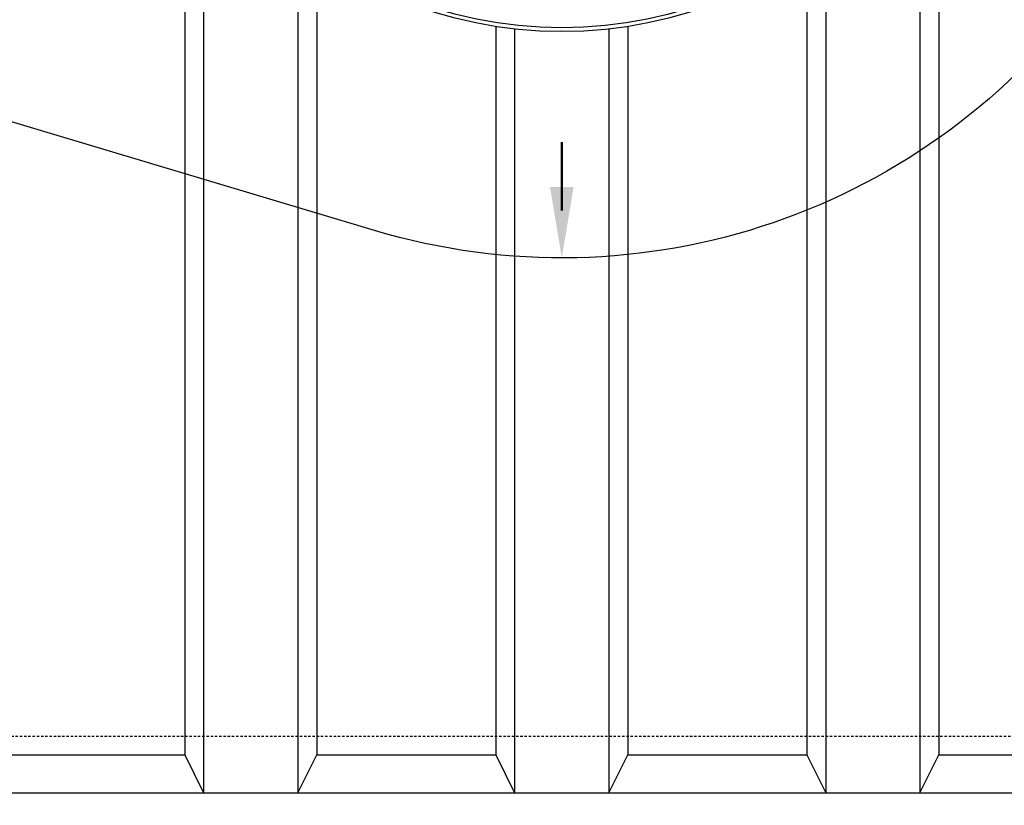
# Model space of a CAD drawing. Extents: x 1081 to 2220, y 0 to 2796.
# Tile 108 of 161: x 1747 to 1799, y 1253 to 1295. Entities that reach past the tile are written whole.
import ezdxf

# ---------------------------------------------------------------- set-up
doc = ezdxf.new("R2010")
doc.units = 0
doc.header["$MEASUREMENT"] = 0
doc.header["$PDSIZE"] = 1
doc.linetypes.add('HIDDEN3', pattern=[0.1875, 0.125, -0.0625])
doc.layers.get('DEFPOINTS').update_dxf_attribs({"linetype": 'CONTINUOUS'})
for name, color, linetype in [('DIM', 3, 'CONTINUOUS'), ('TANK-ANCHOR', 4, 'CONTINUOUS'), ('TANK-MANHOLE-COVER-40', 2, 'CONTINUOUS'), ('TANK-SLOPE', 3, 'CONTINUOUS'), ('TANK-UST', 5, 'CONTINUOUS'), ('TANK-UST-RIB', 7, 'CONTINUOUS')]:
    doc.layers.add(name, color=color, linetype=linetype)
doc.styles.add('SIMPLEX', font='simplex')
doc.dimstyles.new('DIM64', dxfattribs={"dimscale": 64, "dimtxt": 0.09375, "dimasz": 0.09375, "dimexe": 0.0625, "dimexo": 0.0625, "dimgap": 0.046875, "dimtad": 1, "dimdec": 4, "dimzin": 3, "dimdsep": 46, "dimlunit": 4, "dimtxsty": 'SIMPLEX', "dimcen": 0, "dimclrd": 256, "dimclre": 256, "dimclrt": 256, "dimadec": 0, "dimazin": 0, "dimtfac": 1, "dimtdec": 4, "dimtmove": 0, "dimatfit": 3, "dimfxl": 1, "dimfrac": 2, "dimtolj": 1, "dimtzin": 0, "dimarcsym": 0})

# ---------------------------------------------------------------- blocks, each defined once
blk = doc.blocks.new('*D63')
at = {"layer": 'DEFPOINTS', "color": 0, "transparency": 16777216}
for p in [(1524.635, 1317.018), (1875.135, 1317.018), (1524.635, 1188.018)]:
    blk.add_point(p, dxfattribs=at)
at = {"layer": 'DIM', "lineweight": -2, "transparency": 16777216}
for p, q in [((1524.635, 1313.018), (1524.635, 1184.018)), ((1869.135, 1188.018), (1530.635, 1188.018))]:
    blk.add_line(p, q, dxfattribs=at)
at = {"layer": 'DIM', "transparency": 16777216}
for points in [[(1530.635, 1189.018), (1530.635, 1187.018), (1524.635, 1188.018)], [(1869.135, 1189.018), (1869.135, 1187.018), (1875.135, 1188.018)]]:
    blk.add_solid(points, dxfattribs=at)
at = {"layer": 'DIM', "transparency": 16777216, "insert": (1699.885, 1195.59), "char_height": 6, "attachment_point": 5, "style": 'SIMPLEX'}
blk.add_mtext('\\A1;29\'-2 1/2" (F.V. TANK LENGTH)', dxfattribs=at)

msp = doc.modelspace()

# ---------------------------------------------------------------- linework, layer by layer
at = {"layer": 'TANK-ANCHOR'}
msp.add_lwpolyline([(1699.87181, 1254.01839), (1873.87181, 1254.01839), (1873.87181, 1236.01839), (1699.87181, 1236.01839)], close=True, dxfattribs=at)
at = {"layer": 'TANK-MANHOLE-COVER-40', "color": 4, "linetype": 'Continuous'}
msp.add_circle((1775.88499, 1317.01839), 22.63902, dxfattribs=at)
at = {"layer": 'TANK-MANHOLE-COVER-40', "color": 1, "linetype": 'Continuous'}
msp.add_circle((1775.88499, 1317.01839), 22.44094, dxfattribs=at)
at = {"layer": 'TANK-SLOPE'}
msp.add_lwpolyline([(1712.95074, 1299.70852, -0.74436939), (1712.95028, 1334.32659), (1765.94557, 1350.20076, -1.34341903), (1765.94645, 1283.83576)], format="xyb", close=True, dxfattribs=at)
at = {"layer": 'TANK-SLOPE', "const_width": 0.125}
msp.add_lwpolyline([(1775.88499, 1284.87937), (1775.88499, 1288.52016)], dxfattribs=at)
at = {"layer": 'TANK-SLOPE'}
msp.add_solid([(1776.50999, 1286.12937), (1775.88499, 1282.37937), (1775.25999, 1286.12937)], dxfattribs=at)
at = {"layer": 'TANK-UST'}
msp.add_lwpolyline([(1746.38499, 1256.01839), (1755.88499, 1256.01839), (1756.88499, 1254.01839), (1761.88499, 1254.01839), (1762.88499, 1256.01839), (1772.38499, 1256.01839), (1773.38499, 1254.01839), (1778.38499, 1254.01839), (1779.38499, 1256.01839), (1788.88499, 1256.01839), (1789.88499, 1254.01839), (1794.88499, 1254.01839), (1795.88499, 1256.01839), (1805.38499, 1256.01839), (1806.38499, 1254.01839), (1811.38499, 1254.01839), (1812.38499, 1256.01839), (1816.90166, 1256.01839, 0.95464484), (1816.90166, 1378.01839)], format="xyb", dxfattribs=at)
at = {"layer": 'TANK-UST', "color": 2, "linetype": 'HIDDEN3'}
msp.add_lwpolyline([(1812.38499, 1257.01839), (1816.87819, 1257.01839, 0.95428002), (1816.87819, 1377.01839), (1812.38499, 1377.01839), (1587.38499, 1377.01839), (1582.87228, 1377.01839, 0.95395472), (1582.87228, 1257.01839), (1587.38499, 1257.01839)], format="xyb", close=True, dxfattribs=at)
at = {"layer": 'TANK-UST-RIB'}
for p, q in [((1755.88499, 1306.44716), (1755.88499, 1256.01839)), ((1795.88499, 1306.37419), (1795.88499, 1256.01839)), ((1756.88499, 1304.73875), (1756.88499, 1254.01839)), ((1794.88499, 1304.67901), (1794.88499, 1254.01839)), ((1761.88499, 1299.24248), (1761.88499, 1254.01839)), ((1789.88499, 1299.21202), (1789.88499, 1254.01839)), ((1762.88499, 1298.49754), (1762.88499, 1256.01839)), ((1788.88499, 1298.4704), (1788.88499, 1256.01839)), ((1772.38499, 1294.65459), (1772.38499, 1256.01839)), ((1773.38499, 1294.51999), (1773.38499, 1254.01839)), ((1778.38499, 1294.51569), (1778.38499, 1254.01839)), ((1779.38499, 1294.64854), (1779.38499, 1256.01839))]:
    msp.add_line(p, q, dxfattribs=at)

# ---------------------------------------------------------------- dimensions: what is measured, and where the dimension line sits
at = {"layer": 'DIM'}
dim = msp.add_linear_dim(base=(1524.63499, 1188.01839), p1=(1875.13499, 1317.01839), p2=(1524.63499, 1317.01839), angle=180, text='<> (F.V. TANK LENGTH)', dimstyle='DIM64', override={"dimse1": 1}, dxfattribs=at)
dim.commit()
dim.dimension.update_dxf_attribs({"geometry": '*D63', "text_midpoint": (1699.88499, 1195.58982)})

doc.saveas('drawing.dxf')
